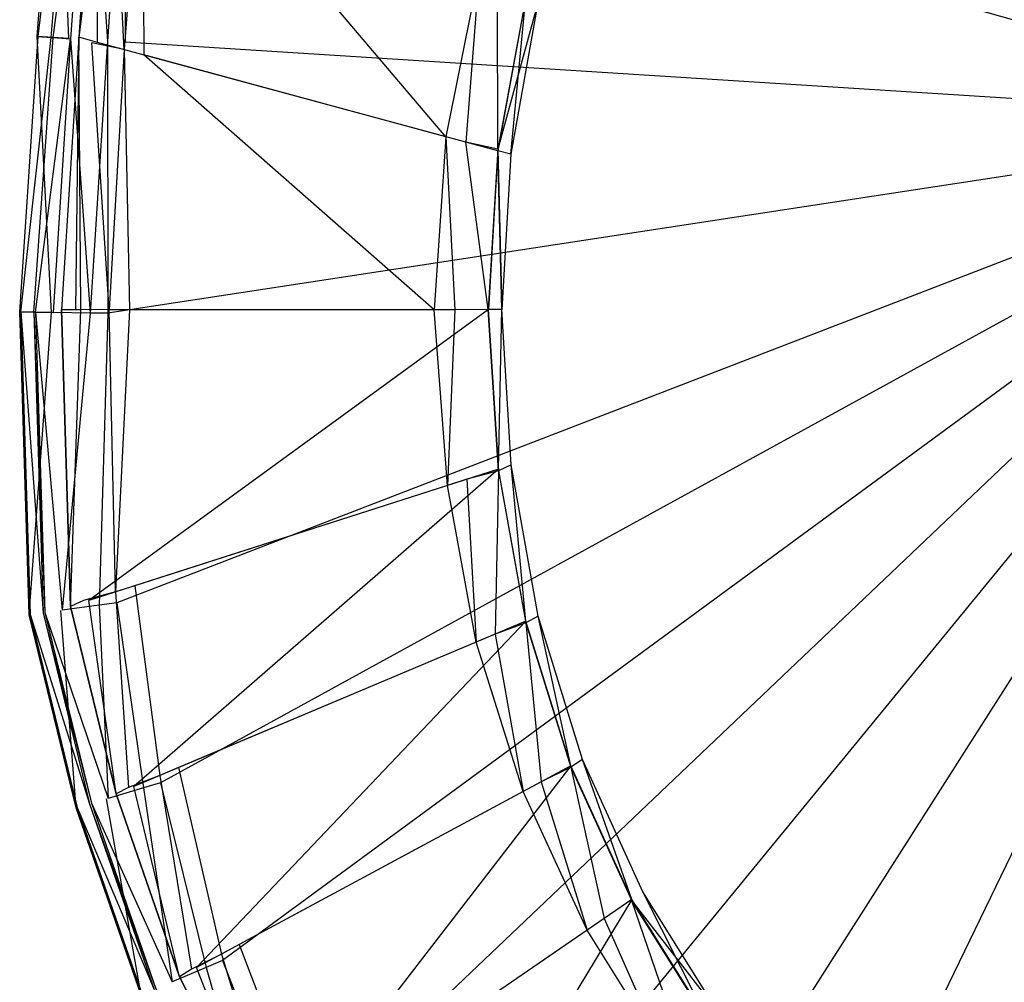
# Model space of a CAD drawing. Extents: x 0 to 0.36, y -0.56 to -0.1.
# Tile 2 of 9: x 0 to 0.132, y -0.442 to -0.313. Entities that reach past the tile are written whole.
import ezdxf

# ---------------------------------------------------------------- set-up
doc = ezdxf.new("R2010")
doc.units = 0
doc.layers.add('L0_SITZ_N_5638H0__0___REPLACEMT', color=7, linetype='CONTINUOUS')
doc.layers.add('L1_DECKEL_N_5638H0__0___REPLACE', color=7, linetype='CONTINUOUS')

msp = doc.modelspace()

# ---------------------------------------------------------------- linework, layer by layer
at = {"layer": 'L0_SITZ_N_5638H0__0___REPLACEMT', "color": 8}
for points, invisible_edges in [([(0.007893, -0.315718, 0.368118), (0.010407, -0.279741, 0.352517), (0.007893, -0.315722, 0.352481), (0.007893, -0.315718, 0.368118)], 13), ([(0.010407, -0.279741, 0.352517), (0.007893, -0.315718, 0.368118), (0.010407, -0.279741, 0.368154), (0.010407, -0.279741, 0.352517)], 14), ([(0.010407, -0.279741, 0.351015), (0.010384, -0.316396, 0.351167), (0.007893, -0.315722, 0.350979), (0.010407, -0.279741, 0.351015)], 13), ([(0.010407, -0.279741, 0.368154), (0.007893, -0.315718, 0.368118), (0.012158, -0.281285, 0.372508), (0.010407, -0.279741, 0.368154)], 14), ([(0.007893, -0.315722, 0.352481), (0.010407, -0.279741, 0.351015), (0.007893, -0.315722, 0.350979), (0.007893, -0.315722, 0.352481)], 13), ([(0.010407, -0.279741, 0.351015), (0.007893, -0.315722, 0.352481), (0.010407, -0.279741, 0.352517), (0.010407, -0.279741, 0.351015)], 14), ([(0.010384, -0.316396, 0.351167), (0.010407, -0.279741, 0.351015), (0.012686, -0.280956, 0.351182), (0.010384, -0.316396, 0.351167)], 14), ([(0.012158, -0.281285, 0.372508), (0.007893, -0.315718, 0.368118), (0.009655, -0.31647, 0.372468), (0.012158, -0.281285, 0.372508)], 14), ([(0.013969, -0.317366, 0.373914), (0.012158, -0.281285, 0.372508), (0.009655, -0.31647, 0.372468), (0.013969, -0.317366, 0.373914)], 14), ([(0.063928, -0.330882, 0.355217), (0.010384, -0.316396, 0.351167), (0.012686, -0.280956, 0.351182), (0.063928, -0.330882, 0.355217)], 14), ([(0.016526, -0.283004, 0.373959), (0.012158, -0.281285, 0.372508), (0.013969, -0.317366, 0.373914), (0.016526, -0.283004, 0.373959)], 14), ([(0.067666, -0.310272, 0.355219), (0.063928, -0.330882, 0.355217), (0.012686, -0.280956, 0.351182), (0.067666, -0.310272, 0.355219)], 14), ([(0.016574, -0.318071, 0.373652), (0.016526, -0.283004, 0.373959), (0.013969, -0.317366, 0.373914), (0.016574, -0.318071, 0.373652)], 13), ([(0.016526, -0.283004, 0.373959), (0.016574, -0.318071, 0.373652), (0.01891, -0.284274, 0.373725), (0.016526, -0.283004, 0.373959)], 14), ([(0.056974, -0.329001, 0.3696), (0.01891, -0.284274, 0.373725), (0.016574, -0.318071, 0.373652), (0.056974, -0.329001, 0.3696)], 14), ([(0.061423, -0.306944, 0.369553), (0.01891, -0.284274, 0.373725), (0.056974, -0.329001, 0.3696), (0.061423, -0.306944, 0.369553)], 14), ([(0.059625, -0.329718, 0.369334), (0.061423, -0.306944, 0.369553), (0.056974, -0.329001, 0.3696), (0.059625, -0.329718, 0.369334)], 13), ([(0.061423, -0.306944, 0.369553), (0.059625, -0.329718, 0.369334), (0.063849, -0.308237, 0.369315), (0.061423, -0.306944, 0.369553)], 14), ([(0.063909, -0.330678, 0.367425), (0.063849, -0.308237, 0.369315), (0.059625, -0.329718, 0.369334), (0.063909, -0.330678, 0.367425)], 14), ([(0.067741, -0.309944, 0.367411), (0.063849, -0.308237, 0.369315), (0.063909, -0.330678, 0.367425), (0.067741, -0.309944, 0.367411)], 14), ([(0.067741, -0.309944, 0.367411), (0.063909, -0.330678, 0.367425), (0.069249, -0.311116, 0.362927), (0.067741, -0.309944, 0.367411)], 14), ([(0.067666, -0.310272, 0.355219), (0.065659, -0.33135, 0.355348), (0.063928, -0.330882, 0.355217), (0.067666, -0.310272, 0.355219)], 13), ([(0.065659, -0.33135, 0.355348), (0.067666, -0.310272, 0.355219), (0.069249, -0.311116, 0.355335), (0.065659, -0.33135, 0.355348)], 14), ([(0.069249, -0.311116, 0.362927), (0.063909, -0.330678, 0.367425), (0.065659, -0.33135, 0.362939), (0.069249, -0.311116, 0.362927)], 14), ([(0.065659, -0.33135, 0.355348), (0.069249, -0.311116, 0.362927), (0.065659, -0.33135, 0.362939), (0.065659, -0.33135, 0.355348)], 13), ([(0.069249, -0.311116, 0.362927), (0.065659, -0.33135, 0.355348), (0.069249, -0.311116, 0.355335), (0.069249, -0.311116, 0.362927)], 14), ([(0.007893, -0.315722, 0.352481), (0.005579, -0.352133, 0.367947), (0.007893, -0.315718, 0.368118), (0.007893, -0.315722, 0.352481)], 14), ([(0.007893, -0.315718, 0.368118), (0.005579, -0.352133, 0.367947), (0.007452, -0.352114, 0.372298), (0.007893, -0.315718, 0.368118)], 14), ([(0.005579, -0.352133, 0.367947), (0.007893, -0.315722, 0.352481), (0.005579, -0.352133, 0.35231), (0.005579, -0.352133, 0.367947)], 13), ([(0.007893, -0.315722, 0.350979), (0.008159, -0.352132, 0.351008), (0.005579, -0.352133, 0.350809), (0.007893, -0.315722, 0.350979)], 13), ([(0.005579, -0.352133, 0.35231), (0.007893, -0.315722, 0.350979), (0.005579, -0.352133, 0.350809), (0.005579, -0.352133, 0.35231)], 13), ([(0.007893, -0.315722, 0.350979), (0.005579, -0.352133, 0.35231), (0.007893, -0.315722, 0.352481), (0.007893, -0.315722, 0.350979)], 14), ([(0.007893, -0.315718, 0.368118), (0.007452, -0.352114, 0.372298), (0.009655, -0.31647, 0.372468), (0.007893, -0.315718, 0.368118)], 14), ([(0.008159, -0.352132, 0.351008), (0.007893, -0.315722, 0.350979), (0.010384, -0.316396, 0.351167), (0.008159, -0.352132, 0.351008)], 14), ([(0.011962, -0.352131, 0.373742), (0.009655, -0.31647, 0.372468), (0.007452, -0.352114, 0.372298), (0.011962, -0.352131, 0.373742)], 14), ([(0.062677, -0.352113, 0.355216), (0.008159, -0.352132, 0.351008), (0.010384, -0.316396, 0.351167), (0.062677, -0.352113, 0.355216)], 14), ([(0.013969, -0.317366, 0.373914), (0.009655, -0.31647, 0.372468), (0.011962, -0.352131, 0.373742), (0.013969, -0.317366, 0.373914)], 14), ([(0.063928, -0.330882, 0.355217), (0.062677, -0.352113, 0.355216), (0.010384, -0.316396, 0.351167), (0.063928, -0.330882, 0.355217)], 14), ([(0.014661, -0.35213, 0.373484), (0.013969, -0.317366, 0.373914), (0.011962, -0.352131, 0.373742), (0.014661, -0.35213, 0.373484)], 13), ([(0.013969, -0.317366, 0.373914), (0.014661, -0.35213, 0.373484), (0.016574, -0.318071, 0.373652), (0.013969, -0.317366, 0.373914)], 14), ([(0.055403, -0.352119, 0.369586), (0.016574, -0.318071, 0.373652), (0.014661, -0.35213, 0.373484), (0.055403, -0.352119, 0.369586)], 14), ([(0.056974, -0.329001, 0.3696), (0.016574, -0.318071, 0.373652), (0.055403, -0.352119, 0.369586), (0.056974, -0.329001, 0.3696)], 14), ([(0.05815, -0.352119, 0.369323), (0.056974, -0.329001, 0.3696), (0.055403, -0.352119, 0.369586), (0.05815, -0.352119, 0.369323)], 13), ([(0.056974, -0.329001, 0.3696), (0.05815, -0.352119, 0.369323), (0.059625, -0.329718, 0.369334), (0.056974, -0.329001, 0.3696)], 14), ([(0.062614, -0.352114, 0.367427), (0.059625, -0.329718, 0.369334), (0.05815, -0.352119, 0.369323), (0.062614, -0.352114, 0.367427)], 14), ([(0.063909, -0.330678, 0.367425), (0.059625, -0.329718, 0.369334), (0.062614, -0.352114, 0.367427), (0.063909, -0.330678, 0.367425)], 14), ([(0.063909, -0.330678, 0.367425), (0.062614, -0.352114, 0.367427), (0.064469, -0.352112, 0.362946), (0.063909, -0.330678, 0.367425)], 14), ([(0.063928, -0.330882, 0.355217), (0.064469, -0.352112, 0.355355), (0.062677, -0.352113, 0.355216), (0.063928, -0.330882, 0.355217)], 13), ([(0.063909, -0.330678, 0.367425), (0.064469, -0.352112, 0.362946), (0.065659, -0.33135, 0.362939), (0.063909, -0.330678, 0.367425)], 14), ([(0.064469, -0.352112, 0.355355), (0.063928, -0.330882, 0.355217), (0.065659, -0.33135, 0.355348), (0.064469, -0.352112, 0.355355)], 14), ([(0.064469, -0.352112, 0.355355), (0.065659, -0.33135, 0.362939), (0.064469, -0.352112, 0.362946), (0.064469, -0.352112, 0.355355)], 13), ([(0.065659, -0.33135, 0.362939), (0.064469, -0.352112, 0.355355), (0.065659, -0.33135, 0.355348), (0.065659, -0.33135, 0.362939)], 14), ([(0.007452, -0.352114, 0.372298), (0.005579, -0.352133, 0.367947), (0.008541, -0.390961, 0.372309), (0.007452, -0.352114, 0.372298)], 14), ([(0.008159, -0.352132, 0.351008), (0.006797, -0.391763, 0.350808), (0.005579, -0.352133, 0.350809), (0.008159, -0.352132, 0.351008)], 13), ([(0.005579, -0.352133, 0.367947), (0.006797, -0.391763, 0.35231), (0.006797, -0.391763, 0.367947), (0.005579, -0.352133, 0.367947)], 13), ([(0.006797, -0.391763, 0.35231), (0.005579, -0.352133, 0.367947), (0.005579, -0.352133, 0.35231), (0.006797, -0.391763, 0.35231)], 14), ([(0.005579, -0.352133, 0.367947), (0.006797, -0.391763, 0.367947), (0.008541, -0.390961, 0.372309), (0.005579, -0.352133, 0.367947)], 14), ([(0.006797, -0.391763, 0.35231), (0.005579, -0.352133, 0.350809), (0.006797, -0.391763, 0.350808), (0.006797, -0.391763, 0.35231)], 13), ([(0.005579, -0.352133, 0.350809), (0.006797, -0.391763, 0.35231), (0.005579, -0.352133, 0.35231), (0.005579, -0.352133, 0.350809)], 14), ([(0.006797, -0.391763, 0.350808), (0.008159, -0.352132, 0.351008), (0.009254, -0.390974, 0.350998), (0.006797, -0.391763, 0.350808)], 14), ([(0.011962, -0.352131, 0.373742), (0.007452, -0.352114, 0.372298), (0.008541, -0.390961, 0.372309), (0.011962, -0.352131, 0.373742)], 14), ([(0.062677, -0.352113, 0.355216), (0.009254, -0.390974, 0.350998), (0.008159, -0.352132, 0.351008), (0.062677, -0.352113, 0.355216)], 14), ([(0.012812, -0.389832, 0.373781), (0.011962, -0.352131, 0.373742), (0.008541, -0.390961, 0.372309), (0.012812, -0.389832, 0.373781)], 14), ([(0.063991, -0.373408, 0.355217), (0.009254, -0.390974, 0.350998), (0.062677, -0.352113, 0.355216), (0.063991, -0.373408, 0.355217)], 14), ([(0.012812, -0.389832, 0.373781), (0.014661, -0.35213, 0.373484), (0.011962, -0.352131, 0.373742), (0.012812, -0.389832, 0.373781)], 13), ([(0.014661, -0.35213, 0.373484), (0.012812, -0.389832, 0.373781), (0.015383, -0.389007, 0.373536), (0.014661, -0.35213, 0.373484)], 14), ([(0.055403, -0.352119, 0.369586), (0.014661, -0.35213, 0.373484), (0.015383, -0.389007, 0.373536), (0.055403, -0.352119, 0.369586)], 14), ([(0.057175, -0.375595, 0.369562), (0.055403, -0.352119, 0.369586), (0.015383, -0.389007, 0.373536), (0.057175, -0.375595, 0.369562)], 14), ([(0.057175, -0.375595, 0.369562), (0.05815, -0.352119, 0.369323), (0.055403, -0.352119, 0.369586), (0.057175, -0.375595, 0.369562)], 13), ([(0.05815, -0.352119, 0.369323), (0.057175, -0.375595, 0.369562), (0.059792, -0.374755, 0.369313), (0.05815, -0.352119, 0.369323)], 14), ([(0.062614, -0.352114, 0.367427), (0.05815, -0.352119, 0.369323), (0.059792, -0.374755, 0.369313), (0.062614, -0.352114, 0.367427)], 14), ([(0.063994, -0.373669, 0.36742), (0.062614, -0.352114, 0.367427), (0.059792, -0.374755, 0.369313), (0.063994, -0.373669, 0.36742)], 14), ([(0.064469, -0.352112, 0.362946), (0.062614, -0.352114, 0.367427), (0.065698, -0.37286, 0.36294), (0.064469, -0.352112, 0.362946)], 14), ([(0.062614, -0.352114, 0.367427), (0.063994, -0.373669, 0.36742), (0.065698, -0.37286, 0.36294), (0.062614, -0.352114, 0.367427)], 14), ([(0.064469, -0.352112, 0.355355), (0.063991, -0.373408, 0.355217), (0.062677, -0.352113, 0.355216), (0.064469, -0.352112, 0.355355)], 13), ([(0.063991, -0.373408, 0.355217), (0.064469, -0.352112, 0.355355), (0.065698, -0.37286, 0.355348), (0.063991, -0.373408, 0.355217)], 14), ([(0.064469, -0.352112, 0.355355), (0.065698, -0.37286, 0.36294), (0.065698, -0.37286, 0.355348), (0.064469, -0.352112, 0.355355)], 13), ([(0.065698, -0.37286, 0.36294), (0.064469, -0.352112, 0.355355), (0.064469, -0.352112, 0.362946), (0.065698, -0.37286, 0.36294)], 14), ([(0.063991, -0.373408, 0.355217), (0.015268, -0.415818, 0.350988), (0.009254, -0.390974, 0.350998), (0.063991, -0.373408, 0.355217)], 14), ([(0.067663, -0.393759, 0.355203), (0.015268, -0.415818, 0.350988), (0.063991, -0.373408, 0.355217), (0.067663, -0.393759, 0.355203)], 14), ([(0.063565, -0.395484, 0.369302), (0.063994, -0.373669, 0.36742), (0.059792, -0.374755, 0.369313), (0.063565, -0.395484, 0.369302)], 13), ([(0.063994, -0.373669, 0.36742), (0.063565, -0.395484, 0.369302), (0.067677, -0.393979, 0.367408), (0.063994, -0.373669, 0.36742)], 14), ([(0.065698, -0.37286, 0.355348), (0.067663, -0.393759, 0.355203), (0.063991, -0.373408, 0.355217), (0.065698, -0.37286, 0.355348)], 13), ([(0.065698, -0.37286, 0.36294), (0.063994, -0.373669, 0.36742), (0.069316, -0.393063, 0.362927), (0.065698, -0.37286, 0.36294)], 14), ([(0.063994, -0.373669, 0.36742), (0.067677, -0.393979, 0.367408), (0.069316, -0.393063, 0.362927), (0.063994, -0.373669, 0.36742)], 14), ([(0.067663, -0.393759, 0.355203), (0.065698, -0.37286, 0.355348), (0.069316, -0.393063, 0.355336), (0.067663, -0.393759, 0.355203)], 14), ([(0.065698, -0.37286, 0.355348), (0.069316, -0.393063, 0.362927), (0.069316, -0.393063, 0.355336), (0.065698, -0.37286, 0.355348)], 13), ([(0.069316, -0.393063, 0.362927), (0.065698, -0.37286, 0.355348), (0.065698, -0.37286, 0.36294), (0.069316, -0.393063, 0.362927)], 14), ([(0.061032, -0.396551, 0.369554), (0.059792, -0.374755, 0.369313), (0.057175, -0.375595, 0.369562), (0.061032, -0.396551, 0.369554)], 13), ([(0.059792, -0.374755, 0.369313), (0.061032, -0.396551, 0.369554), (0.063565, -0.395484, 0.369302), (0.059792, -0.374755, 0.369313)], 14), ([(0.057175, -0.375595, 0.369562), (0.015383, -0.389007, 0.373536), (0.021228, -0.413308, 0.373512), (0.057175, -0.375595, 0.369562)], 14), ([(0.061032, -0.396551, 0.369554), (0.057175, -0.375595, 0.369562), (0.021228, -0.413308, 0.373512), (0.061032, -0.396551, 0.369554)], 14), ([(0.01874, -0.414356, 0.37376), (0.015383, -0.389007, 0.373536), (0.012812, -0.389832, 0.373781), (0.01874, -0.414356, 0.37376)], 13), ([(0.015383, -0.389007, 0.373536), (0.01874, -0.414356, 0.37376), (0.021228, -0.413308, 0.373512), (0.015383, -0.389007, 0.373536)], 14), ([(0.014564, -0.415953, 0.372295), (0.012812, -0.389832, 0.373781), (0.008541, -0.390961, 0.372309), (0.014564, -0.415953, 0.372295)], 13), ([(0.012812, -0.389832, 0.373781), (0.014564, -0.415953, 0.372295), (0.01874, -0.414356, 0.37376), (0.012812, -0.389832, 0.373781)], 14), ([(0.008541, -0.390961, 0.372309), (0.006797, -0.391763, 0.367947), (0.014564, -0.415953, 0.372295), (0.008541, -0.390961, 0.372309)], 14), ([(0.009254, -0.390974, 0.350998), (0.01289, -0.416819, 0.350797), (0.006797, -0.391763, 0.350808), (0.009254, -0.390974, 0.350998)], 13), ([(0.01289, -0.416819, 0.367936), (0.006797, -0.391763, 0.35231), (0.01289, -0.416819, 0.352299), (0.01289, -0.416819, 0.367936)], 13), ([(0.006797, -0.391763, 0.35231), (0.01289, -0.416819, 0.367936), (0.006797, -0.391763, 0.367947), (0.006797, -0.391763, 0.35231)], 14), ([(0.006797, -0.391763, 0.367947), (0.01289, -0.416819, 0.367936), (0.014564, -0.415953, 0.372295), (0.006797, -0.391763, 0.367947)], 14), ([(0.01289, -0.416819, 0.352299), (0.006797, -0.391763, 0.350808), (0.01289, -0.416819, 0.350797), (0.01289, -0.416819, 0.352299)], 13), ([(0.006797, -0.391763, 0.350808), (0.01289, -0.416819, 0.352299), (0.006797, -0.391763, 0.35231), (0.006797, -0.391763, 0.350808)], 14), ([(0.01289, -0.416819, 0.350797), (0.009254, -0.390974, 0.350998), (0.015268, -0.415818, 0.350988), (0.01289, -0.416819, 0.350797)], 14), ([(0.069316, -0.393063, 0.355336), (0.073661, -0.413078, 0.3552), (0.067663, -0.393759, 0.355203), (0.069316, -0.393063, 0.355336)], 13), ([(0.069316, -0.393063, 0.362927), (0.067677, -0.393979, 0.367408), (0.075239, -0.412227, 0.362923), (0.069316, -0.393063, 0.362927)], 14), ([(0.073661, -0.413078, 0.3552), (0.069316, -0.393063, 0.355336), (0.075239, -0.412227, 0.355332), (0.073661, -0.413078, 0.3552)], 14), ([(0.069316, -0.393063, 0.355336), (0.075239, -0.412227, 0.362923), (0.075239, -0.412227, 0.355332), (0.069316, -0.393063, 0.355336)], 13), ([(0.075239, -0.412227, 0.362923), (0.069316, -0.393063, 0.355336), (0.069316, -0.393063, 0.362927), (0.075239, -0.412227, 0.362923)], 14), ([(0.067663, -0.393759, 0.355203), (0.023647, -0.440039, 0.351012), (0.015268, -0.415818, 0.350988), (0.067663, -0.393759, 0.355203)], 14), ([(0.073661, -0.413078, 0.3552), (0.023647, -0.440039, 0.351012), (0.067663, -0.393759, 0.355203), (0.073661, -0.413078, 0.3552)], 14), ([(0.069722, -0.415201, 0.369301), (0.067677, -0.393979, 0.367408), (0.063565, -0.395484, 0.369302), (0.069722, -0.415201, 0.369301)], 13), ([(0.067677, -0.393979, 0.367408), (0.069722, -0.415201, 0.369301), (0.073679, -0.413261, 0.367404), (0.067677, -0.393979, 0.367408)], 14), ([(0.067677, -0.393979, 0.367408), (0.073679, -0.413261, 0.367404), (0.075239, -0.412227, 0.362923), (0.067677, -0.393979, 0.367408)], 14), ([(0.067303, -0.416505, 0.369555), (0.063565, -0.395484, 0.369302), (0.061032, -0.396551, 0.369554), (0.067303, -0.416505, 0.369555)], 13), ([(0.063565, -0.395484, 0.369302), (0.067303, -0.416505, 0.369555), (0.069722, -0.415201, 0.369301), (0.063565, -0.395484, 0.369302)], 14), ([(0.061032, -0.396551, 0.369554), (0.021228, -0.413308, 0.373512), (0.029356, -0.436961, 0.373531), (0.061032, -0.396551, 0.369554)], 14), ([(0.067303, -0.416505, 0.369555), (0.061032, -0.396551, 0.369554), (0.029356, -0.436961, 0.373531), (0.067303, -0.416505, 0.369555)], 14), ([(0.073661, -0.413078, 0.3552), (0.035238, -0.462881, 0.350996), (0.023647, -0.440039, 0.351012), (0.073661, -0.413078, 0.3552)], 14), ([(0.081828, -0.430941, 0.355213), (0.035238, -0.462881, 0.350996), (0.073661, -0.413078, 0.3552), (0.081828, -0.430941, 0.355213)], 14), ([(0.078122, -0.433481, 0.369313), (0.073679, -0.413261, 0.367404), (0.069722, -0.415201, 0.369301), (0.078122, -0.433481, 0.369313)], 13), ([(0.075239, -0.412227, 0.355332), (0.081828, -0.430941, 0.355213), (0.073661, -0.413078, 0.3552), (0.075239, -0.412227, 0.355332)], 13), ([(0.075239, -0.412227, 0.362923), (0.073679, -0.413261, 0.367404), (0.083307, -0.429927, 0.362938), (0.075239, -0.412227, 0.362923)], 14), ([(0.073679, -0.413261, 0.367404), (0.078122, -0.433481, 0.369313), (0.081849, -0.431093, 0.367418), (0.073679, -0.413261, 0.367404)], 14), ([(0.073679, -0.413261, 0.367404), (0.081849, -0.431093, 0.367418), (0.083307, -0.429927, 0.362938), (0.073679, -0.413261, 0.367404)], 14), ([(0.081828, -0.430941, 0.355213), (0.075239, -0.412227, 0.355332), (0.083307, -0.429927, 0.355346), (0.081828, -0.430941, 0.355213)], 14), ([(0.075239, -0.412227, 0.355332), (0.083307, -0.429927, 0.362938), (0.083307, -0.429927, 0.355346), (0.075239, -0.412227, 0.355332)], 13), ([(0.083307, -0.429927, 0.362938), (0.075239, -0.412227, 0.355332), (0.075239, -0.412227, 0.362923), (0.083307, -0.429927, 0.362938)], 14), ([(0.022975, -0.440263, 0.372318), (0.01874, -0.414356, 0.37376), (0.014564, -0.415953, 0.372295), (0.022975, -0.440263, 0.372318)], 13), ([(0.02698, -0.438242, 0.373779), (0.021228, -0.413308, 0.373512), (0.01874, -0.414356, 0.37376), (0.02698, -0.438242, 0.373779)], 13), ([(0.01874, -0.414356, 0.37376), (0.022975, -0.440263, 0.372318), (0.02698, -0.438242, 0.373779), (0.01874, -0.414356, 0.37376)], 14), ([(0.021228, -0.413308, 0.373512), (0.02698, -0.438242, 0.373779), (0.029356, -0.436961, 0.373531), (0.021228, -0.413308, 0.373512)], 14), ([(0.015268, -0.415818, 0.350988), (0.021376, -0.441263, 0.350822), (0.01289, -0.416819, 0.350797), (0.015268, -0.415818, 0.350988)], 13), ([(0.021376, -0.441263, 0.350822), (0.015268, -0.415818, 0.350988), (0.023647, -0.440039, 0.351012), (0.021376, -0.441263, 0.350822)], 14), ([(0.075856, -0.435035, 0.369567), (0.069722, -0.415201, 0.369301), (0.067303, -0.416505, 0.369555), (0.075856, -0.435035, 0.369567)], 13), ([(0.069722, -0.415201, 0.369301), (0.075856, -0.435035, 0.369567), (0.078122, -0.433481, 0.369313), (0.069722, -0.415201, 0.369301)], 14), ([(0.014564, -0.415953, 0.372295), (0.01289, -0.416819, 0.367936), (0.022975, -0.440263, 0.372318), (0.014564, -0.415953, 0.372295)], 14), ([(0.01289, -0.416819, 0.367936), (0.021376, -0.441263, 0.352324), (0.021376, -0.441263, 0.367961), (0.01289, -0.416819, 0.367936)], 13), ([(0.021376, -0.441263, 0.352324), (0.01289, -0.416819, 0.367936), (0.01289, -0.416819, 0.352299), (0.021376, -0.441263, 0.352324)], 14), ([(0.01289, -0.416819, 0.367936), (0.021376, -0.441263, 0.367961), (0.022975, -0.440263, 0.372318), (0.01289, -0.416819, 0.367936)], 14), ([(0.021376, -0.441263, 0.352324), (0.01289, -0.416819, 0.350797), (0.021376, -0.441263, 0.350822), (0.021376, -0.441263, 0.352324)], 13), ([(0.01289, -0.416819, 0.350797), (0.021376, -0.441263, 0.352324), (0.01289, -0.416819, 0.352299), (0.01289, -0.416819, 0.350797)], 14), ([(0.067303, -0.416505, 0.369555), (0.029356, -0.436961, 0.373531), (0.040595, -0.459208, 0.373511), (0.067303, -0.416505, 0.369555)], 14), ([(0.075856, -0.435035, 0.369567), (0.067303, -0.416505, 0.369555), (0.040595, -0.459208, 0.373511), (0.075856, -0.435035, 0.369567)], 14), ([(0.083307, -0.429927, 0.355346), (0.091949, -0.447034, 0.35524), (0.081828, -0.430941, 0.355213), (0.083307, -0.429927, 0.355346)], 13), ([(0.081849, -0.431093, 0.367418), (0.093299, -0.445854, 0.36297), (0.083307, -0.429927, 0.362938), (0.081849, -0.431093, 0.367418)], 14), ([(0.091949, -0.447034, 0.35524), (0.083307, -0.429927, 0.355346), (0.093299, -0.445854, 0.355378), (0.091949, -0.447034, 0.35524)], 14), ([(0.083307, -0.429927, 0.355346), (0.093299, -0.445854, 0.36297), (0.093299, -0.445854, 0.355378), (0.083307, -0.429927, 0.355346)], 13), ([(0.093299, -0.445854, 0.36297), (0.083307, -0.429927, 0.355346), (0.083307, -0.429927, 0.362938), (0.093299, -0.445854, 0.36297)], 14), ([(0.081828, -0.430941, 0.355213), (0.049559, -0.484095, 0.350902), (0.035238, -0.462881, 0.350996), (0.081828, -0.430941, 0.355213)], 14), ([(0.091949, -0.447034, 0.35524), (0.049559, -0.484095, 0.350902), (0.081828, -0.430941, 0.355213), (0.091949, -0.447034, 0.35524)], 14), ([(0.088184, -0.449572, 0.369331), (0.081849, -0.431093, 0.367418), (0.078122, -0.433481, 0.369313), (0.088184, -0.449572, 0.369331)], 14), ([(0.091794, -0.446945, 0.367446), (0.081849, -0.431093, 0.367418), (0.088184, -0.449572, 0.369331), (0.091794, -0.446945, 0.367446)], 14), ([(0.093299, -0.445854, 0.36297), (0.081849, -0.431093, 0.367418), (0.091794, -0.446945, 0.367446), (0.093299, -0.445854, 0.36297)], 13), ([(0.086134, -0.451402, 0.36958), (0.078122, -0.433481, 0.369313), (0.075856, -0.435035, 0.369567), (0.086134, -0.451402, 0.36958)], 13), ([(0.078122, -0.433481, 0.369313), (0.086134, -0.451402, 0.36958), (0.088184, -0.449572, 0.369331), (0.078122, -0.433481, 0.369313)], 14), ([(0.075856, -0.435035, 0.369567), (0.040595, -0.459208, 0.373511), (0.054387, -0.479748, 0.373427), (0.075856, -0.435035, 0.369567)], 14), ([(0.086134, -0.451402, 0.36958), (0.075856, -0.435035, 0.369567), (0.054387, -0.479748, 0.373427), (0.086134, -0.451402, 0.36958)], 14), ([(0.038369, -0.460735, 0.37376), (0.029356, -0.436961, 0.373531), (0.02698, -0.438242, 0.373779), (0.038369, -0.460735, 0.37376)], 13), ([(0.029356, -0.436961, 0.373531), (0.038369, -0.460735, 0.37376), (0.040595, -0.459208, 0.373511), (0.029356, -0.436961, 0.373531)], 14), ([(0.03461, -0.463206, 0.3723), (0.02698, -0.438242, 0.373779), (0.022975, -0.440263, 0.372318), (0.03461, -0.463206, 0.3723)], 13), ([(0.02698, -0.438242, 0.373779), (0.03461, -0.463206, 0.3723), (0.038369, -0.460735, 0.37376), (0.02698, -0.438242, 0.373779)], 14), ([(0.023647, -0.440039, 0.351012), (0.03311, -0.46434, 0.350804), (0.021376, -0.441263, 0.350822), (0.023647, -0.440039, 0.351012)], 13), ([(0.022975, -0.440263, 0.372318), (0.021376, -0.441263, 0.367961), (0.03461, -0.463206, 0.3723), (0.022975, -0.440263, 0.372318)], 14), ([(0.03311, -0.46434, 0.350804), (0.023647, -0.440039, 0.351012), (0.035238, -0.462881, 0.350996), (0.03311, -0.46434, 0.350804)], 14), ([(0.021376, -0.441263, 0.367961), (0.03311, -0.46434, 0.352305), (0.03311, -0.46434, 0.367942), (0.021376, -0.441263, 0.367961)], 13), ([(0.03311, -0.46434, 0.352305), (0.021376, -0.441263, 0.367961), (0.021376, -0.441263, 0.352324), (0.03311, -0.46434, 0.352305)], 14), ([(0.021376, -0.441263, 0.367961), (0.03311, -0.46434, 0.367942), (0.03461, -0.463206, 0.3723), (0.021376, -0.441263, 0.367961)], 14), ([(0.03311, -0.46434, 0.352305), (0.021376, -0.441263, 0.350822), (0.03311, -0.46434, 0.350804), (0.03311, -0.46434, 0.352305)], 13), ([(0.021376, -0.441263, 0.350822), (0.03311, -0.46434, 0.352305), (0.021376, -0.441263, 0.352324), (0.021376, -0.441263, 0.350822)], 14)]:
    msp.add_3dface(points, dxfattribs=dict(at, invisible_edges=invisible_edges))
at = {"layer": 'L1_DECKEL_N_5638H0__0___REPLACE', "color": 8}
for points, invisible_edges in [([(0.18, -0.326887, 0.400365), (0.038655, -0.112042, 0.400359), (0.033434, -0.113456, 0.40036), (0.18, -0.326887, 0.400365)], 14), ([(0.321345, -0.112042, 0.400359), (0.038655, -0.112042, 0.400359), (0.18, -0.326887, 0.400365), (0.321345, -0.112042, 0.400359)], 14), ([(0.18, -0.326887, 0.400365), (0.033434, -0.113456, 0.40036), (0.030476, -0.116336, 0.400363), (0.18, -0.326887, 0.400365)], 14), ([(0.18, -0.326887, 0.400365), (0.030476, -0.116336, 0.400363), (0.028828, -0.12161, 0.400366), (0.18, -0.326887, 0.400365)], 14), ([(0.18, -0.326887, 0.400365), (0.028828, -0.12161, 0.400366), (0.023467, -0.182958, 0.400372), (0.18, -0.326887, 0.400365)], 14), ([(0.18, -0.326887, 0.400365), (0.023467, -0.182958, 0.400372), (0.021208, -0.215092, 0.400398), (0.18, -0.326887, 0.400365)], 14), ([(0.18, -0.326887, 0.400365), (0.021208, -0.215092, 0.400398), (0.019118, -0.244786, 0.400442), (0.18, -0.326887, 0.400365)], 14), ([(0.18, -0.326887, 0.400365), (0.019118, -0.244786, 0.400442), (0.016619, -0.280271, 0.400512), (0.18, -0.326887, 0.400365)], 14), ([(0.004879, -0.279446, 0.362516), (0.006585, -0.315896, 0.362479), (0.002345, -0.315614, 0.36248), (0.004879, -0.279446, 0.362516)], 13), ([(0.002345, -0.315614, 0.36248), (0.005012, -0.279455, 0.364469), (0.004879, -0.279446, 0.362516), (0.002345, -0.315614, 0.36248)], 14), ([(0.005012, -0.279455, 0.364469), (0.002345, -0.315614, 0.36248), (0.002478, -0.315623, 0.364433), (0.005012, -0.279455, 0.364469)], 13), ([(0.002478, -0.315623, 0.364433), (0.006762, -0.279576, 0.390167), (0.005012, -0.279455, 0.364469), (0.002478, -0.315623, 0.364433)], 14), ([(0.006762, -0.279576, 0.390167), (0.002478, -0.315623, 0.364433), (0.004227, -0.315736, 0.390131), (0.006762, -0.279576, 0.390167)], 13), ([(0.004227, -0.315736, 0.390131), (0.007007, -0.279593, 0.393769), (0.006762, -0.279576, 0.390167), (0.004227, -0.315736, 0.390131)], 14), ([(0.007007, -0.279593, 0.393769), (0.004227, -0.315736, 0.390131), (0.004472, -0.315752, 0.393733), (0.007007, -0.279593, 0.393769)], 13), ([(0.004472, -0.315752, 0.393733), (0.009321, -0.279757, 0.398537), (0.007007, -0.279593, 0.393769), (0.004472, -0.315752, 0.393733)], 14), ([(0.009321, -0.279757, 0.398537), (0.004472, -0.315752, 0.393733), (0.006787, -0.315907, 0.398501), (0.009321, -0.279757, 0.398537)], 13), ([(0.006585, -0.315896, 0.362479), (0.004879, -0.279446, 0.362516), (0.009118, -0.279742, 0.362516), (0.006585, -0.315896, 0.362479)], 14), ([(0.011726, -0.316228, 0.400476), (0.009321, -0.279757, 0.398537), (0.006787, -0.315907, 0.398501), (0.011726, -0.316228, 0.400476)], 13), ([(0.009321, -0.279757, 0.398537), (0.011726, -0.316228, 0.400476), (0.014258, -0.280106, 0.400512), (0.009321, -0.279757, 0.398537)], 14), ([(0.014088, -0.316385, 0.400476), (0.014258, -0.280106, 0.400512), (0.011726, -0.316228, 0.400476), (0.014088, -0.316385, 0.400476)], 13), ([(0.014258, -0.280106, 0.400512), (0.014088, -0.316385, 0.400476), (0.016619, -0.280271, 0.400512), (0.014258, -0.280106, 0.400512)], 14), ([(0.18, -0.326887, 0.400365), (0.016619, -0.280271, 0.400512), (0.014088, -0.316385, 0.400476), (0.18, -0.326887, 0.400365)], 14), ([(0.002345, -0.315614, 0.36248), (0.004253, -0.352482, 0.362309), (0, -0.352412, 0.362309), (0.002345, -0.315614, 0.36248)], 13), ([(0, -0.352412, 0.362309), (0.002478, -0.315623, 0.364433), (0.002345, -0.315614, 0.36248), (0, -0.352412, 0.362309)], 14), ([(0.002478, -0.315623, 0.364433), (0, -0.352412, 0.362309), (0.000133, -0.352415, 0.364263), (0.002478, -0.315623, 0.364433)], 13), ([(0.000133, -0.352415, 0.364263), (0.004227, -0.315736, 0.390131), (0.002478, -0.315623, 0.364433), (0.000133, -0.352415, 0.364263)], 14), ([(0.004227, -0.315736, 0.390131), (0.000133, -0.352415, 0.364263), (0.001888, -0.352442, 0.389961), (0.004227, -0.315736, 0.390131)], 13), ([(0.001888, -0.352442, 0.389961), (0.004472, -0.315752, 0.393733), (0.004227, -0.315736, 0.390131), (0.001888, -0.352442, 0.389961)], 14), ([(0.004472, -0.315752, 0.393733), (0.001888, -0.352442, 0.389961), (0.002134, -0.352446, 0.393562), (0.004472, -0.315752, 0.393733)], 13), ([(0.002134, -0.352446, 0.393562), (0.006787, -0.315907, 0.398501), (0.004472, -0.315752, 0.393733), (0.002134, -0.352446, 0.393562)], 14), ([(0.004253, -0.352482, 0.362309), (0.002345, -0.315614, 0.36248), (0.006585, -0.315896, 0.362479), (0.004253, -0.352482, 0.362309)], 14), ([(0.006787, -0.315907, 0.398501), (0.002134, -0.352446, 0.393562), (0.004459, -0.352487, 0.398331), (0.006787, -0.315907, 0.398501)], 13), ([(0.009411, -0.352565, 0.400305), (0.006787, -0.315907, 0.398501), (0.004459, -0.352487, 0.398331), (0.009411, -0.352565, 0.400305)], 13), ([(0.006787, -0.315907, 0.398501), (0.009411, -0.352565, 0.400305), (0.011726, -0.316228, 0.400476), (0.006787, -0.315907, 0.398501)], 14), ([(0.01178, -0.352604, 0.400305), (0.011726, -0.316228, 0.400476), (0.009411, -0.352565, 0.400305), (0.01178, -0.352604, 0.400305)], 13), ([(0.011726, -0.316228, 0.400476), (0.01178, -0.352604, 0.400305), (0.014088, -0.316385, 0.400476), (0.011726, -0.316228, 0.400476)], 14), ([(0.18, -0.326887, 0.400365), (0.014088, -0.316385, 0.400476), (0.01178, -0.352604, 0.400305), (0.18, -0.326887, 0.400365)], 14), ([(0.18, -0.326887, 0.400365), (0.01178, -0.352604, 0.400305), (0.012972, -0.391289, 0.400305), (0.18, -0.326887, 0.400365)], 14), ([(0.18, -0.326887, 0.400365), (0.012972, -0.391289, 0.400305), (0.018842, -0.415357, 0.400294), (0.18, -0.326887, 0.400365)], 14), ([(0.18, -0.326887, 0.400365), (0.018842, -0.415357, 0.400294), (0.027106, -0.439097, 0.400319), (0.18, -0.326887, 0.400365)], 14), ([(0.18, -0.326887, 0.400365), (0.027106, -0.439097, 0.400319), (0.038484, -0.461413, 0.400299), (0.18, -0.326887, 0.400365)], 14), ([(0.18, -0.326887, 0.400365), (0.038484, -0.461413, 0.400299), (0.052577, -0.482197, 0.400206), (0.18, -0.326887, 0.400365)], 14), ([(0.18, -0.326887, 0.400365), (0.052577, -0.482197, 0.400206), (0.069025, -0.500975, 0.400518), (0.18, -0.326887, 0.400365)], 14), ([(0.18, -0.326887, 0.400365), (0.069025, -0.500975, 0.400518), (0.087944, -0.51703, 0.40031), (0.18, -0.326887, 0.400365)], 14), ([(0.18, -0.326887, 0.400365), (0.087944, -0.51703, 0.40031), (0.109086, -0.530191, 0.400395), (0.18, -0.326887, 0.400365)], 14), ([(0.18, -0.326887, 0.400365), (0.109086, -0.530191, 0.400395), (0.131643, -0.540392, 0.40054), (0.18, -0.326887, 0.400365)], 14), ([(0.004253, -0.352482, 0.362309), (0.001246, -0.392874, 0.362309), (0, -0.352412, 0.362309), (0.004253, -0.352482, 0.362309)], 13), ([(0.001379, -0.392856, 0.364262), (0, -0.352412, 0.362309), (0.001246, -0.392874, 0.362309), (0.001379, -0.392856, 0.364262)], 13), ([(0, -0.352412, 0.362309), (0.001379, -0.392856, 0.364262), (0.000133, -0.352415, 0.364263), (0, -0.352412, 0.362309)], 14), ([(0.003126, -0.392619, 0.389961), (0.000133, -0.352415, 0.364263), (0.001379, -0.392856, 0.364262), (0.003126, -0.392619, 0.389961)], 13), ([(0.000133, -0.352415, 0.364263), (0.003126, -0.392619, 0.389961), (0.001888, -0.352442, 0.389961), (0.000133, -0.352415, 0.364263)], 14), ([(0.001246, -0.392874, 0.362309), (0.004253, -0.352482, 0.362309), (0.00548, -0.392302, 0.362309), (0.001246, -0.392874, 0.362309)], 14), ([(0.003371, -0.392586, 0.393562), (0.001888, -0.352442, 0.389961), (0.003126, -0.392619, 0.389961), (0.003371, -0.392586, 0.393562)], 13), ([(0.001888, -0.352442, 0.389961), (0.003371, -0.392586, 0.393562), (0.002134, -0.352446, 0.393562), (0.001888, -0.352442, 0.389961)], 14), ([(0.005696, -0.392272, 0.39833), (0.002134, -0.352446, 0.393562), (0.003371, -0.392586, 0.393562), (0.005696, -0.392272, 0.39833)], 13), ([(0.002134, -0.352446, 0.393562), (0.005696, -0.392272, 0.39833), (0.004459, -0.352487, 0.398331), (0.002134, -0.352446, 0.393562)], 14), ([(0.005696, -0.392272, 0.39833), (0.009411, -0.352565, 0.400305), (0.004459, -0.352487, 0.398331), (0.005696, -0.392272, 0.39833)], 13), ([(0.009411, -0.352565, 0.400305), (0.005696, -0.392272, 0.39833), (0.010614, -0.391607, 0.400305), (0.009411, -0.352565, 0.400305)], 14), ([(0.010614, -0.391607, 0.400305), (0.01178, -0.352604, 0.400305), (0.009411, -0.352565, 0.400305), (0.010614, -0.391607, 0.400305)], 13), ([(0.01178, -0.352604, 0.400305), (0.010614, -0.391607, 0.400305), (0.012972, -0.391289, 0.400305), (0.01178, -0.352604, 0.400305)], 14), ([(0.011818, -0.417419, 0.398319), (0.010614, -0.391607, 0.400305), (0.005696, -0.392272, 0.39833), (0.011818, -0.417419, 0.398319)], 13), ([(0.016569, -0.416024, 0.400294), (0.012972, -0.391289, 0.400305), (0.010614, -0.391607, 0.400305), (0.016569, -0.416024, 0.400294)], 13), ([(0.010614, -0.391607, 0.400305), (0.011818, -0.417419, 0.398319), (0.016569, -0.416024, 0.400294), (0.010614, -0.391607, 0.400305)], 14), ([(0.012972, -0.391289, 0.400305), (0.016569, -0.416024, 0.400294), (0.018842, -0.415357, 0.400294), (0.012972, -0.391289, 0.400305)], 14), ([(0.00548, -0.392302, 0.362309), (0.007539, -0.418677, 0.362298), (0.001246, -0.392874, 0.362309), (0.00548, -0.392302, 0.362309)], 13), ([(0.001246, -0.392874, 0.362309), (0.007667, -0.418639, 0.364251), (0.001379, -0.392856, 0.364262), (0.001246, -0.392874, 0.362309)], 14), ([(0.007667, -0.418639, 0.364251), (0.001246, -0.392874, 0.362309), (0.007539, -0.418677, 0.362298), (0.007667, -0.418639, 0.364251)], 13), ([(0.001379, -0.392856, 0.364262), (0.009351, -0.418144, 0.38995), (0.003126, -0.392619, 0.389961), (0.001379, -0.392856, 0.364262)], 14), ([(0.009351, -0.418144, 0.38995), (0.001379, -0.392856, 0.364262), (0.007667, -0.418639, 0.364251), (0.009351, -0.418144, 0.38995)], 13), ([(0.003126, -0.392619, 0.389961), (0.009587, -0.418075, 0.393551), (0.003371, -0.392586, 0.393562), (0.003126, -0.392619, 0.389961)], 14), ([(0.009587, -0.418075, 0.393551), (0.003126, -0.392619, 0.389961), (0.009351, -0.418144, 0.38995), (0.009587, -0.418075, 0.393551)], 13), ([(0.003371, -0.392586, 0.393562), (0.011818, -0.417419, 0.398319), (0.005696, -0.392272, 0.39833), (0.003371, -0.392586, 0.393562)], 14), ([(0.011818, -0.417419, 0.398319), (0.003371, -0.392586, 0.393562), (0.009587, -0.418075, 0.393551), (0.011818, -0.417419, 0.398319)], 13), ([(0.007539, -0.418677, 0.362298), (0.00548, -0.392302, 0.362309), (0.01162, -0.417479, 0.362298), (0.007539, -0.418677, 0.362298)], 14), ([(0.024923, -0.440023, 0.400319), (0.018842, -0.415357, 0.400294), (0.016569, -0.416024, 0.400294), (0.024923, -0.440023, 0.400319)], 13), ([(0.018842, -0.415357, 0.400294), (0.024923, -0.440023, 0.400319), (0.027106, -0.439097, 0.400319), (0.018842, -0.415357, 0.400294)], 14), ([(0.020363, -0.441957, 0.398344), (0.016569, -0.416024, 0.400294), (0.011818, -0.417419, 0.398319), (0.020363, -0.441957, 0.398344)], 13), ([(0.016569, -0.416024, 0.400294), (0.020363, -0.441957, 0.398344), (0.024923, -0.440023, 0.400319), (0.016569, -0.416024, 0.400294)], 14), ([(0.01162, -0.417479, 0.362298), (0.016251, -0.443704, 0.362323), (0.007539, -0.418677, 0.362298), (0.01162, -0.417479, 0.362298)], 13), ([(0.007667, -0.418639, 0.364251), (0.017991, -0.442964, 0.389975), (0.009351, -0.418144, 0.38995), (0.007667, -0.418639, 0.364251)], 14), ([(0.009351, -0.418144, 0.38995), (0.018218, -0.442868, 0.393576), (0.009587, -0.418075, 0.393551), (0.009351, -0.418144, 0.38995)], 14), ([(0.018218, -0.442868, 0.393576), (0.009351, -0.418144, 0.38995), (0.017991, -0.442964, 0.389975), (0.018218, -0.442868, 0.393576)], 13), ([(0.009587, -0.418075, 0.393551), (0.020363, -0.441957, 0.398344), (0.011818, -0.417419, 0.398319), (0.009587, -0.418075, 0.393551)], 14), ([(0.020363, -0.441957, 0.398344), (0.009587, -0.418075, 0.393551), (0.018218, -0.442868, 0.393576), (0.020363, -0.441957, 0.398344)], 13), ([(0.016251, -0.443704, 0.362323), (0.01162, -0.417479, 0.362298), (0.02017, -0.442041, 0.362323), (0.016251, -0.443704, 0.362323)], 14), ([(0.007539, -0.418677, 0.362298), (0.016374, -0.443651, 0.364276), (0.007667, -0.418639, 0.364251), (0.007539, -0.418677, 0.362298)], 14), ([(0.016374, -0.443651, 0.364276), (0.007539, -0.418677, 0.362298), (0.016251, -0.443704, 0.362323), (0.016374, -0.443651, 0.364276)], 13), ([(0.017991, -0.442964, 0.389975), (0.007667, -0.418639, 0.364251), (0.016374, -0.443651, 0.364276), (0.017991, -0.442964, 0.389975)], 13), ([(0.036441, -0.462613, 0.400299), (0.027106, -0.439097, 0.400319), (0.024923, -0.440023, 0.400319), (0.036441, -0.462613, 0.400299)], 13), ([(0.027106, -0.439097, 0.400319), (0.036441, -0.462613, 0.400299), (0.038484, -0.461413, 0.400299), (0.027106, -0.439097, 0.400319)], 14), ([(0.032175, -0.465124, 0.398325), (0.024923, -0.440023, 0.400319), (0.020363, -0.441957, 0.398344), (0.032175, -0.465124, 0.398325)], 13), ([(0.024923, -0.440023, 0.400319), (0.032175, -0.465124, 0.398325), (0.036441, -0.462613, 0.400299), (0.024923, -0.440023, 0.400319)], 14), ([(0.018218, -0.442868, 0.393576), (0.032175, -0.465124, 0.398325), (0.020363, -0.441957, 0.398344), (0.018218, -0.442868, 0.393576)], 14)]:
    msp.add_3dface(points, dxfattribs=dict(at, invisible_edges=invisible_edges))

doc.saveas('drawing.dxf')
